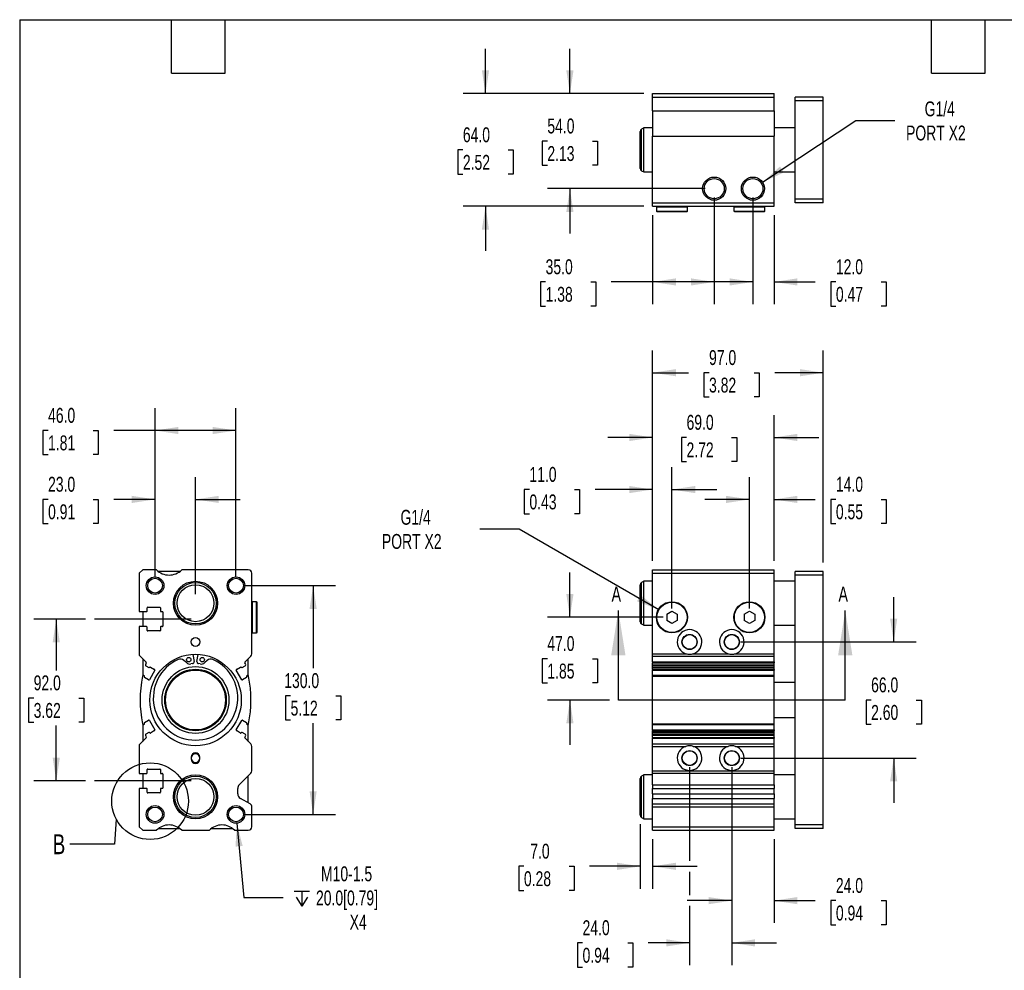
# Model space of a CAD drawing. Header units: millimetres. Extents: x 25 to 1092, y 25 to 838.
# Tile 2 of 5: x 25 to 585, y 298 to 838. Entities that reach past the tile are written whole.
import ezdxf

# ---------------------------------------------------------------- set-up
doc = ezdxf.new("R2010")
doc.units = ezdxf.units.MM
doc.header["$LTSCALE"] = 4
doc.linetypes.add('SLD-Center', pattern=[19.05, 15.24, -1.27, 1.27, -1.27])
doc.linetypes.add('SLD-Solid', pattern=[0])
doc.layers.add('CENTER', color=40, linetype='SLD-Center')
doc.layers.add('DIMENSIONS', color=140, linetype='SLD-Solid', lineweight=25)
doc.layers.add('TEXT', color=140, linetype='SLD-Solid', lineweight=25)
doc.styles.add('SLDTEXTSTYLE0', font='TXT', dxfattribs={"width": 0.7})
doc.dimstyles.new('SLDDIMSTYLE0', dxfattribs={"dimtxt": 8.632031, "dimasz": 13.208, "dimexe": 0, "dimexo": 0.0625, "dimgap": 2.158008, "dimtad": 0, "dimtih": 1, "dimtoh": 1, "dimrnd": 1e-09, "dimzin": 4, "dimdsep": 46, "dimtxsty": 'SLDTEXTSTYLE0', "dimsah": 1, "dimcen": 0.09, "dimadec": 0, "dimazin": 1, "dimtfac": 1, "dimtmove": 0, "dimatfit": 0, "dimfxl": 0, "dimfrac": 2, "dimtolj": 1, "dimtzin": 12, "dimarcsym": 0})
doc.dimstyles.new('SLDDIMSTYLE1', dxfattribs={"dimtxt": 8.632031, "dimasz": 13.208, "dimexe": 0, "dimexo": 0.0625, "dimgap": 2.158008, "dimtad": 0, "dimtih": 1, "dimtoh": 1, "dimrnd": 1e-09, "dimzin": 12, "dimdsep": 46, "dimtxsty": 'SLDTEXTSTYLE0', "dimsah": 1, "dimcen": 0, "dimadec": 0, "dimazin": 3, "dimtfac": 1, "dimtofl": 0, "dimtmove": 0, "dimatfit": 3, "dimfxl": 0, "dimfrac": 2, "dimtolj": 1, "dimtzin": 12, "dimarcsym": 0})
doc.dimstyles.new('SLDDIMSTYLE2', dxfattribs={"dimtxt": 8.632031, "dimasz": 13.208, "dimexe": 0, "dimexo": 0.0625, "dimgap": 2.158008, "dimtad": 0, "dimtih": 1, "dimtoh": 1, "dimrnd": 1e-09, "dimzin": 4, "dimdsep": 46, "dimtxsty": 'SLDTEXTSTYLE0', "dimsah": 1, "dimcen": 0.09, "dimadec": 0, "dimazin": 1, "dimtfac": 1, "dimtofl": 0, "dimtmove": 0, "dimatfit": 3, "dimfxl": 0, "dimfrac": 2, "dimtolj": 1, "dimtzin": 12, "dimarcsym": 0})
doc.dimstyles.new('SLDDIMSTYLE4', dxfattribs={"dimtxt": 0.18, "dimasz": 13.208, "dimexe": 0, "dimexo": 0.0625, "dimgap": 0, "dimtad": 0, "dimtih": 1, "dimtoh": 1, "dimdec": 0, "dimrnd": 1e-09, "dimzin": 0, "dimdsep": 46, "dimtxsty": 'Standard', "dimblk1": 'NONE', "dimblk2": 'NONE', "dimsah": 1, "dimcen": 0.09, "dimadec": 0, "dimazin": 0, "dimtfac": 13.208, "dimtdec": 0, "dimtofl": 0, "dimtmove": 0, "dimatfit": 3, "dimldrblk": 'NONE', "dimfxl": 0, "dimfrac": 2, "dimtolj": 1, "dimtzin": 0, "dimarcsym": 0})

# ---------------------------------------------------------------- blocks, each defined once
blk = doc.blocks.new('_D')
at = {"layer": 'DIMENSIONS'}
for p, q in [((338.1, 498.59), (338.1, 523.99)), ((391.02, 498.59), (325.4, 498.59)), ((325.27, 475.09), (322.37, 475.09)), ((322.37, 475.09), (322.37, 461.38)), ((350.92, 475.09), (353.82, 475.09)), ((353.82, 475.09), (353.82, 461.38)), ((322.37, 461.38), (325.27, 461.38)), ((353.82, 461.38), (350.92, 461.38)), ((360.54, 451.59), (325.4, 451.59)), ((338.1, 451.59), (338.1, 426.19))]:
    blk.add_line(p, q, dxfattribs=at)
for points in [[(338.1, 498.59), (340.13, 511.8), (336.06, 511.8)], [(338.1, 451.59), (336.06, 438.39), (340.13, 438.39)]]:
    blk.add_solid(points, dxfattribs=at)
at = {"layer": 'DIMENSIONS', "char_height": 8.467, "attachment_point": 1, "style": 'SLDTEXTSTYLE0'}
for s, insert in [('47.0', (325.27, 487.94)), ('1.85', (325.27, 472.29))]:
    blk.add_mtext(s, dxfattribs=dict(at, insert=insert))
blk = doc.blocks.new('_D_1')
at = {"layer": 'DIMENSIONS'}
for p, q in [((309.22, 548.75), (286.99, 548.75)), ((388.69, 502.87), (309.22, 548.75))]:
    blk.add_line(p, q, dxfattribs=at)
blk.add_solid([(388.69, 502.87), (378.27, 511.23), (376.24, 507.71)], dxfattribs=at)
at = {"layer": 'DIMENSIONS', "char_height": 8.467, "attachment_point": 1, "style": 'SLDTEXTSTYLE0'}
for s, insert in [('G1/4', (241.83, 559.67)), ('PORT X2', (231.25, 545.95))]:
    blk.add_mtext(s, dxfattribs=dict(at, insert=insert))
blk = doc.blocks.new('_D_2')
at = {"layer": 'DIMENSIONS'}
for p, q in [((385.1, 530.67), (385.1, 583.9)), ((396.1, 503.67), (396.1, 583.9)), ((315.08, 571.2), (312.18, 571.2)), ((312.18, 571.2), (312.18, 557.48)), ((340.73, 571.2), (343.63, 571.2)), ((343.63, 571.2), (343.63, 557.48)), ((385.1, 571.2), (352.43, 571.2)), ((396.1, 571.2), (421.5, 571.2)), ((312.18, 557.48), (315.08, 557.48)), ((343.63, 557.48), (340.73, 557.48))]:
    blk.add_line(p, q, dxfattribs=at)
for points in [[(385.1, 571.2), (371.89, 573.23), (371.89, 569.17)], [(396.1, 571.2), (409.3, 569.17), (409.3, 573.23)]]:
    blk.add_solid(points, dxfattribs=at)
at = {"layer": 'DIMENSIONS', "char_height": 8.467, "attachment_point": 1, "style": 'SLDTEXTSTYLE0'}
for s, insert in [('11.0', (315.08, 584.05)), ('0.43', (315.08, 568.4))]:
    blk.add_mtext(s, dxfattribs=dict(at, insert=insert))
blk = doc.blocks.new('_D_3')
at = {"layer": 'DIMENSIONS'}
for p, q in [((440.1, 503.67), (440.1, 578.29)), ((454.1, 530.67), (454.1, 578.29)), ((440.1, 565.59), (414.7, 565.59)), ((454.1, 565.59), (477.56, 565.59)), ((489.26, 565.59), (486.36, 565.59)), ((486.36, 565.59), (486.36, 551.88)), ((514.91, 565.59), (517.81, 565.59)), ((517.81, 565.59), (517.81, 551.88)), ((486.36, 551.88), (489.26, 551.88)), ((517.81, 551.88), (514.91, 551.88))]:
    blk.add_line(p, q, dxfattribs=at)
for points in [[(440.1, 565.59), (426.89, 567.63), (426.89, 563.56)], [(454.1, 565.59), (467.3, 563.56), (467.3, 567.63)]]:
    blk.add_solid(points, dxfattribs=at)
at = {"layer": 'DIMENSIONS', "char_height": 8.467, "attachment_point": 1, "style": 'SLDTEXTSTYLE0'}
for s, insert in [('14.0', (489.26, 578.44)), ('0.55', (489.26, 562.79))]:
    blk.add_mtext(s, dxfattribs=dict(at, insert=insert))
blk = doc.blocks.new('_D_4')
at = {"layer": 'DIMENSIONS'}
for p, q in [((385.1, 530.67), (385.1, 613.5)), ((454.1, 530.67), (454.1, 613.5)), ((385.1, 600.8), (359.7, 600.8)), ((404.37, 600.8), (401.47, 600.8)), ((401.47, 600.8), (401.47, 587.08)), ((430.02, 600.8), (432.92, 600.8)), ((432.92, 600.8), (432.92, 587.08)), ((454.1, 600.8), (479.5, 600.8)), ((401.47, 587.08), (404.37, 587.08)), ((432.92, 587.08), (430.02, 587.08))]:
    blk.add_line(p, q, dxfattribs=at)
for points in [[(385.1, 600.8), (371.89, 602.83), (371.89, 598.77)], [(454.1, 600.8), (467.3, 598.77), (467.3, 602.83)]]:
    blk.add_solid(points, dxfattribs=at)
at = {"layer": 'DIMENSIONS', "char_height": 8.467, "attachment_point": 1, "style": 'SLDTEXTSTYLE0'}
for s, insert in [('69.0', (404.37, 613.65)), ('2.72', (404.37, 597.99))]:
    blk.add_mtext(s, dxfattribs=dict(at, insert=insert))
blk = doc.blocks.new('_D_5')
at = {"layer": 'DIMENSIONS'}
for p, q in [((385.1, 530.67), (385.1, 650.29)), ((482.1, 529.67), (482.1, 650.29)), ((385.1, 637.59), (405.48, 637.59)), ((417.17, 637.59), (414.27, 637.59)), ((414.27, 637.59), (414.27, 623.88)), ((442.82, 637.59), (445.72, 637.59)), ((445.72, 637.59), (445.72, 623.88)), ((482.1, 637.59), (454.52, 637.59)), ((414.27, 623.88), (417.17, 623.88)), ((445.72, 623.88), (442.82, 623.88))]:
    blk.add_line(p, q, dxfattribs=at)
for points in [[(385.1, 637.59), (398.3, 635.56), (398.3, 639.63)], [(482.1, 637.59), (468.89, 639.63), (468.89, 635.56)]]:
    blk.add_solid(points, dxfattribs=at)
at = {"layer": 'DIMENSIONS', "char_height": 8.467, "attachment_point": 1, "style": 'SLDTEXTSTYLE0'}
for s, insert in [('97.0', (417.17, 650.44)), ('3.82', (417.17, 634.79))]:
    blk.add_mtext(s, dxfattribs=dict(at, insert=insert))
blk = doc.blocks.new('_D_6')
at = {"layer": 'DIMENSIONS'}
for p, q in [((522.1, 484.59), (522.1, 509.99)), ((435.18, 484.59), (534.8, 484.59)), ((509.27, 451.59), (506.37, 451.59)), ((506.37, 451.59), (506.37, 437.88)), ((534.92, 451.59), (537.82, 451.59)), ((537.82, 451.59), (537.82, 437.88)), ((506.37, 437.88), (509.27, 437.88)), ((537.82, 437.88), (534.92, 437.88)), ((435.18, 418.59), (534.8, 418.59)), ((522.1, 418.59), (522.1, 393.19))]:
    blk.add_line(p, q, dxfattribs=at)
for points in [[(522.1, 484.59), (524.13, 497.8), (520.06, 497.8)], [(522.1, 418.59), (520.06, 405.39), (524.13, 405.39)]]:
    blk.add_solid(points, dxfattribs=at)
at = {"layer": 'DIMENSIONS', "char_height": 8.467, "attachment_point": 1, "style": 'SLDTEXTSTYLE0'}
for s, insert in [('66.0', (509.27, 464.44)), ('2.60', (509.27, 448.79))]:
    blk.add_mtext(s, dxfattribs=dict(at, insert=insert))
blk = doc.blocks.new('_D_7')
at = {"layer": 'DIMENSIONS'}
for p, q in [((378.1, 381.04), (378.1, 344.39)), ((385.1, 372.51), (385.1, 344.39)), ((311.96, 357.09), (309.06, 357.09)), ((309.06, 357.09), (309.06, 343.37)), ((337.61, 357.09), (340.51, 357.09)), ((340.51, 357.09), (340.51, 343.37)), ((378.1, 357.09), (349.31, 357.09)), ((385.1, 357.09), (410.5, 357.09)), ((309.06, 343.37), (311.96, 343.37)), ((340.51, 343.37), (337.61, 343.37))]:
    blk.add_line(p, q, dxfattribs=at)
for points in [[(378.1, 357.09), (364.89, 359.13), (364.89, 355.06)], [(385.1, 357.09), (398.3, 355.06), (398.3, 359.13)]]:
    blk.add_solid(points, dxfattribs=at)
at = {"layer": 'DIMENSIONS', "char_height": 8.467, "attachment_point": 1, "style": 'SLDTEXTSTYLE0'}
for s, insert in [('7.0', (315.55, 369.94)), ('0.28', (311.96, 354.29))]:
    blk.add_mtext(s, dxfattribs=dict(at, insert=insert))
blk = doc.blocks.new('_D_8')
at = {"layer": 'DIMENSIONS'}
for p, q in [((406.1, 413.51), (406.1, 360.14)), ((430.1, 413.51), (430.1, 300.89)), ((406.1, 354.05), (406.1, 340.64)), ((406.1, 334.55), (406.1, 300.89)), ((345.28, 313.59), (342.38, 313.59)), ((342.38, 313.59), (342.38, 299.88)), ((370.93, 313.59), (373.83, 313.59)), ((373.83, 313.59), (373.83, 299.88)), ((406.1, 313.59), (382.63, 313.59)), ((430.1, 313.59), (455.5, 313.59)), ((342.38, 299.88), (345.28, 299.88)), ((373.83, 299.88), (370.93, 299.88))]:
    blk.add_line(p, q, dxfattribs=at)
for points in [[(406.1, 313.59), (392.89, 315.63), (392.89, 311.56)], [(430.1, 313.59), (443.3, 311.56), (443.3, 315.63)]]:
    blk.add_solid(points, dxfattribs=at)
at = {"layer": 'DIMENSIONS', "char_height": 8.467, "attachment_point": 1, "style": 'SLDTEXTSTYLE0'}
for s, insert in [('24.0', (345.28, 326.44)), ('0.94', (345.28, 310.79))]:
    blk.add_mtext(s, dxfattribs=dict(at, insert=insert))
blk = doc.blocks.new('_D_9')
at = {"layer": 'DIMENSIONS'}
for p, q in [((430.1, 413.51), (430.1, 324.89)), ((454.1, 372.51), (454.1, 324.89)), ((430.1, 337.59), (404.7, 337.59)), ((454.1, 337.59), (477.56, 337.59)), ((489.26, 337.59), (486.36, 337.59)), ((486.36, 337.59), (486.36, 323.88)), ((514.91, 337.59), (517.81, 337.59)), ((517.81, 337.59), (517.81, 323.88)), ((486.36, 323.88), (489.26, 323.88)), ((517.81, 323.88), (514.91, 323.88))]:
    blk.add_line(p, q, dxfattribs=at)
for points in [[(430.1, 337.59), (416.89, 339.63), (416.89, 335.56)], [(454.1, 337.59), (467.3, 335.56), (467.3, 339.63)]]:
    blk.add_solid(points, dxfattribs=at)
at = {"layer": 'DIMENSIONS', "char_height": 8.467, "attachment_point": 1, "style": 'SLDTEXTSTYLE0'}
for s, insert in [('24.0', (489.26, 350.44)), ('0.94', (489.26, 334.79))]:
    blk.add_mtext(s, dxfattribs=dict(at, insert=insert))
blk = doc.blocks.new('_D_19')
at = {"layer": 'DIMENSIONS'}
for p, q in [((420.1, 737.1), (420.1, 676.48)), ((385.1, 727.1), (385.1, 676.48)), ((324.28, 689.18), (321.38, 689.18)), ((321.38, 689.18), (321.38, 675.46)), ((349.93, 689.18), (352.83, 689.18)), ((352.83, 689.18), (352.83, 675.46)), ((385.1, 689.18), (361.63, 689.18)), ((420.1, 689.18), (385.1, 689.18)), ((321.38, 675.46), (324.28, 675.46)), ((352.83, 675.46), (349.93, 675.46))]:
    blk.add_line(p, q, dxfattribs=at)
for points in [[(385.1, 689.18), (398.3, 687.15), (398.3, 691.21)], [(420.1, 689.18), (406.89, 691.21), (406.89, 687.15)]]:
    blk.add_solid(points, dxfattribs=at)
at = {"layer": 'DIMENSIONS', "char_height": 8.467, "attachment_point": 1, "style": 'SLDTEXTSTYLE0'}
for s, insert in [('35.0', (324.28, 702.03)), ('1.38', (324.28, 686.38))]:
    blk.add_mtext(s, dxfattribs=dict(at, insert=insert))
blk = doc.blocks.new('_D_20')
at = {"layer": 'DIMENSIONS'}
for p, q in [((442.1, 737.1), (442.1, 676.48)), ((454.1, 727.1), (454.1, 676.48)), ((442.1, 689.18), (416.7, 689.18)), ((454.1, 689.18), (477.56, 689.18)), ((489.26, 689.18), (486.36, 689.18)), ((486.36, 689.18), (486.36, 675.46)), ((514.91, 689.18), (517.81, 689.18)), ((517.81, 689.18), (517.81, 675.46)), ((486.36, 675.46), (489.26, 675.46)), ((517.81, 675.46), (514.91, 675.46))]:
    blk.add_line(p, q, dxfattribs=at)
for points in [[(442.1, 689.18), (428.89, 691.21), (428.89, 687.15)], [(454.1, 689.18), (467.3, 687.15), (467.3, 691.21)]]:
    blk.add_solid(points, dxfattribs=at)
at = {"layer": 'DIMENSIONS', "char_height": 8.467, "attachment_point": 1, "style": 'SLDTEXTSTYLE0'}
for s, insert in [('12.0', (489.26, 702.03)), ('0.47', (489.26, 686.38))]:
    blk.add_mtext(s, dxfattribs=dict(at, insert=insert))
blk = doc.blocks.new('_D_21')
at = {"layer": 'DIMENSIONS'}
for p, q in [((338.1, 796.18), (338.1, 821.58)), ((380.02, 796.18), (325.4, 796.18)), ((325.27, 769.18), (322.37, 769.18)), ((322.37, 769.18), (322.37, 755.46)), ((350.92, 769.18), (353.82, 769.18)), ((353.82, 769.18), (353.82, 755.46)), ((322.37, 755.46), (325.27, 755.46)), ((353.82, 755.46), (350.92, 755.46)), ((415.02, 742.18), (325.4, 742.18)), ((338.1, 742.18), (338.1, 716.78))]:
    blk.add_line(p, q, dxfattribs=at)
for points in [[(338.1, 796.18), (340.13, 809.39), (336.06, 809.39)], [(338.1, 742.18), (336.06, 728.97), (340.13, 728.97)]]:
    blk.add_solid(points, dxfattribs=at)
at = {"layer": 'DIMENSIONS', "char_height": 8.467, "attachment_point": 1, "style": 'SLDTEXTSTYLE0'}
for s, insert in [('54.0', (325.27, 782.03)), ('2.13', (325.27, 766.38))]:
    blk.add_mtext(s, dxfattribs=dict(at, insert=insert))
blk = doc.blocks.new('_D_22')
at = {"layer": 'DIMENSIONS'}
for p, q in [((290.1, 796.18), (290.1, 821.58)), ((380.02, 796.18), (277.4, 796.18)), ((277.27, 764.18), (274.37, 764.18)), ((274.37, 764.18), (274.37, 750.46)), ((302.92, 764.18), (305.82, 764.18)), ((305.82, 764.18), (305.82, 750.46)), ((274.37, 750.46), (277.27, 750.46)), ((305.82, 750.46), (302.92, 750.46)), ((380.02, 732.18), (277.4, 732.18)), ((290.1, 732.18), (290.1, 706.78))]:
    blk.add_line(p, q, dxfattribs=at)
for points in [[(290.1, 796.18), (292.13, 809.39), (288.06, 809.39)], [(290.1, 732.18), (288.06, 718.97), (292.13, 718.97)]]:
    blk.add_solid(points, dxfattribs=at)
at = {"layer": 'DIMENSIONS', "char_height": 8.467, "attachment_point": 1, "style": 'SLDTEXTSTYLE0'}
for s, insert in [('64.0', (277.27, 777.03)), ('2.52', (277.27, 761.38))]:
    blk.add_mtext(s, dxfattribs=dict(at, insert=insert))
blk = doc.blocks.new('_D_23')
at = {"layer": 'DIMENSIONS'}
for p, q in [((447.58, 745.81), (500.55, 780.85)), ((500.55, 780.85), (522.78, 780.85))]:
    blk.add_line(p, q, dxfattribs=at)
blk.add_solid([(447.58, 745.81), (459.72, 751.4), (457.48, 754.79)], dxfattribs=at)
at = {"layer": 'DIMENSIONS', "char_height": 8.467, "attachment_point": 1, "style": 'SLDTEXTSTYLE0'}
for s, insert in [('G1/4', (539.7, 791.77)), ('PORT X2', (529.13, 778.05))]:
    blk.add_mtext(s, dxfattribs=dict(at, insert=insert))
blk = doc.blocks.new('_D_24')
at = {"layer": 'DIMENSIONS'}
for p, q in [((62.85, 497.59), (33.48, 497.59)), ((46.18, 497.59), (46.18, 468.39)), ((33.35, 452.74), (30.45, 452.74)), ((30.45, 452.74), (30.45, 439.02)), ((59, 452.74), (61.9, 452.74)), ((61.9, 452.74), (61.9, 439.02)), ((30.45, 439.02), (33.35, 439.02)), ((46.18, 405.59), (46.18, 437.09)), ((61.9, 439.02), (59, 439.02)), ((62.85, 405.59), (33.48, 405.59))]:
    blk.add_line(p, q, dxfattribs=at)
for points in [[(46.18, 497.59), (44.14, 484.39), (48.21, 484.39)], [(46.18, 405.59), (48.21, 418.8), (44.14, 418.8)]]:
    blk.add_solid(points, dxfattribs=at)
at = {"layer": 'DIMENSIONS', "char_height": 8.467, "attachment_point": 1, "style": 'SLDTEXTSTYLE0'}
for s, insert in [('92.0', (33.35, 465.58)), ('3.62', (33.35, 449.93))]:
    blk.add_mtext(s, dxfattribs=dict(at, insert=insert))
blk = doc.blocks.new('_D_25')
at = {"layer": 'DIMENSIONS'}
for p, q in [((102.33, 521.67), (102.33, 578.29)), ((125.33, 511.67), (125.33, 578.29)), ((41.52, 565.59), (38.62, 565.59)), ((38.62, 565.59), (38.62, 551.88)), ((67.17, 565.59), (70.07, 565.59)), ((70.07, 565.59), (70.07, 551.88)), ((102.33, 565.59), (78.87, 565.59)), ((125.33, 565.59), (150.73, 565.59)), ((38.62, 551.88), (41.52, 551.88)), ((70.07, 551.88), (67.17, 551.88))]:
    blk.add_line(p, q, dxfattribs=at)
for points in [[(102.33, 565.59), (89.13, 567.63), (89.13, 563.56)], [(125.33, 565.59), (138.54, 563.56), (138.54, 567.63)]]:
    blk.add_solid(points, dxfattribs=at)
at = {"layer": 'DIMENSIONS', "char_height": 8.467, "attachment_point": 1, "style": 'SLDTEXTSTYLE0'}
for s, insert in [('23.0', (41.52, 578.44)), ('0.91', (41.52, 562.79))]:
    blk.add_mtext(s, dxfattribs=dict(at, insert=insert))
blk = doc.blocks.new('_D_26')
at = {"layer": 'DIMENSIONS'}
for p, q in [((102.33, 521.67), (102.33, 617.45)), ((148.33, 521.67), (148.33, 617.45)), ((41.52, 604.75), (38.62, 604.75)), ((38.62, 604.75), (38.62, 591.03)), ((67.17, 604.75), (70.07, 604.75)), ((70.07, 604.75), (70.07, 591.03)), ((102.33, 604.75), (78.87, 604.75)), ((148.33, 604.75), (102.33, 604.75)), ((38.62, 591.03), (41.52, 591.03)), ((70.07, 591.03), (67.17, 591.03))]:
    blk.add_line(p, q, dxfattribs=at)
for points in [[(102.33, 604.75), (115.54, 602.72), (115.54, 606.78)], [(148.33, 604.75), (135.13, 606.78), (135.13, 602.72)]]:
    blk.add_solid(points, dxfattribs=at)
at = {"layer": 'DIMENSIONS', "char_height": 8.467, "attachment_point": 1, "style": 'SLDTEXTSTYLE0'}
for s, insert in [('46.0', (41.52, 617.6)), ('1.81', (41.52, 601.94))]:
    blk.add_mtext(s, dxfattribs=dict(at, insert=insert))
blk = doc.blocks.new('_D_27')
at = {"layer": 'DIMENSIONS'}
for p, q in [((153.41, 516.59), (204.86, 516.59)), ((192.16, 516.59), (192.16, 469.67)), ((179.34, 454.02), (176.44, 454.02)), ((176.44, 454.02), (176.44, 440.3)), ((204.99, 454.02), (207.89, 454.02)), ((207.89, 454.02), (207.89, 440.3)), ((176.44, 440.3), (179.34, 440.3)), ((192.16, 386.59), (192.16, 438.36)), ((207.89, 440.3), (204.99, 440.3)), ((153.41, 386.59), (204.86, 386.59))]:
    blk.add_line(p, q, dxfattribs=at)
for points in [[(192.16, 516.59), (190.13, 503.39), (194.19, 503.39)], [(192.16, 386.59), (194.19, 399.8), (190.13, 399.8)]]:
    blk.add_solid(points, dxfattribs=at)
at = {"layer": 'DIMENSIONS', "char_height": 8.467, "attachment_point": 1, "style": 'SLDTEXTSTYLE0'}
for s, insert in [('130.0', (175.75, 466.86)), ('5.12', (179.34, 451.21))]:
    blk.add_mtext(s, dxfattribs=dict(at, insert=insert))
blk = doc.blocks.new('SW_SYMBOL_HOLE_DEPTH')
at = {"layer": 'DIMENSIONS', "color": 0}
for p, q in [((0, 3500), (3200, 3500)), ((400, 2220), (1600, 300)), ((1600, 3500), (1600, 300)), ((2800, 2220), (1600, 300))]:
    blk.add_line(p, q, dxfattribs=at)
blk = doc.blocks.new('_D_28')
at = {"layer": 'DIMENSIONS'}
for p, q in [((148.81, 381.62), (152.87, 339.3)), ((152.87, 339.3), (175.1, 339.3))]:
    blk.add_line(p, q, dxfattribs=at)
blk.add_solid([(148.81, 381.62), (148.05, 368.28), (152.1, 368.66)], dxfattribs=at)
at = {"layer": 'DIMENSIONS', "xscale": 0.002688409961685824, "yscale": 0.002688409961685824, "zscale": 0.002688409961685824}
blk.add_blockref('SW_SYMBOL_HOLE_DEPTH', (181.45, 333.59), dxfattribs=at)
at = {"layer": 'DIMENSIONS', "char_height": 8.467, "attachment_point": 1, "style": 'SLDTEXTSTYLE0'}
for s, insert in [('M10-1.5', (196.64, 357.07)), ('20.0[0.79]', (193.79, 343.36)), ('X4', (212.93, 329.64))]:
    blk.add_mtext(s, dxfattribs=dict(at, insert=insert))
blk = doc.blocks.new('_None')

msp = doc.modelspace()

# ---------------------------------------------------------------- linework, layer by layer
for p, q in [((385.096, 796.181), (454.096, 796.181)), ((385.096, 794.181), (385.096, 796.181)), ((454.096, 794.181), (454.096, 796.181)), ((385.096, 794.181), (454.096, 794.181)), ((385.096, 786.322), (385.096, 794.181)), ((454.096, 786.322), (454.096, 794.181)), ((482.096, 794.181), (466.096, 794.181)), ((466.096, 792.181), (466.096, 794.181)), ((482.096, 792.181), (466.096, 792.181)), ((466.096, 736.181), (466.096, 792.181)), ((482.096, 792.181), (482.096, 794.181)), ((482.096, 736.181), (482.096, 792.181)), ((385.096, 786.322), (454.096, 786.322)), ((385.096, 786.322), (385.096, 772.04)), ((454.096, 786.322), (454.096, 772.04)), ((378.096, 753.701), (378.096, 774.66)), ((380.096, 776.681), (378.846, 775.959)), ((378.846, 752.402), (378.846, 775.959)), ((385.096, 776.681), (380.096, 776.681)), ((380.096, 751.681), (380.096, 776.681)), ((466.096, 776.681), (454.096, 776.681)), ((385.096, 772.04), (454.096, 772.04)), ((385.096, 734.181), (385.096, 772.04)), ((454.096, 734.181), (454.096, 772.04)), ((378.846, 752.402), (380.096, 751.681)), ((380.096, 751.681), (385.096, 751.681)), ((454.096, 751.681), (466.096, 751.681)), ((385.096, 734.181), (454.096, 734.181)), ((385.096, 732.181), (385.096, 734.181)), ((454.096, 732.181), (454.096, 734.181)), ((482.096, 736.181), (466.096, 736.181)), ((466.096, 734.181), (466.096, 736.181)), ((482.096, 734.181), (466.096, 734.181)), ((482.096, 734.181), (482.096, 736.181)), ((385.096, 732.181), (454.096, 732.181)), ((387.546, 732.181), (387.246, 731.881)), ((387.246, 731.881), (387.246, 729.481)), ((387.246, 731.881), (404.946, 731.881)), ((387.246, 729.481), (387.546, 729.181)), ((387.246, 729.481), (404.946, 729.481)), ((387.546, 729.181), (404.646, 729.181)), ((404.946, 731.881), (404.646, 732.181)), ((404.646, 729.181), (404.946, 729.481)), ((404.946, 729.481), (404.946, 731.881)), ((431.546, 732.181), (431.246, 731.881)), ((431.246, 731.881), (431.246, 729.481)), ((431.246, 731.881), (448.946, 731.881)), ((431.246, 729.481), (431.546, 729.181)), ((431.246, 729.481), (448.946, 729.481)), ((431.546, 729.181), (448.646, 729.181)), ((448.946, 731.881), (448.646, 732.181)), ((448.646, 729.181), (448.946, 729.481)), ((448.946, 729.481), (448.946, 731.881)), ((95.334, 525.595), (93.334, 523.595)), ((93.334, 523.595), (93.334, 501.845)), ((103.193, 525.595), (95.334, 525.595)), ((116.334, 524.595), (104.335, 524.595)), ((155.334, 525.595), (117.475, 525.595)), ((157.334, 477.923), (157.334, 523.595)), ((385.096, 525.595), (454.096, 525.595)), ((385.096, 523.595), (385.096, 525.595)), ((385.096, 523.595), (454.096, 523.595)), ((385.096, 477.923), (385.096, 523.595)), ((454.096, 523.595), (454.096, 525.595)), ((454.096, 477.923), (454.096, 523.595)), ((482.096, 524.595), (466.096, 524.595)), ((466.096, 522.595), (466.096, 524.595)), ((482.096, 522.595), (466.096, 522.595)), ((466.096, 380.595), (466.096, 522.595)), ((482.096, 522.595), (482.096, 524.595)), ((482.096, 380.595), (482.096, 522.595)), ((378.096, 506.595), (378.096, 517.074)), ((380.096, 519.095), (378.846, 518.373)), ((378.846, 506.595), (378.846, 518.373)), ((385.096, 519.095), (380.096, 519.095)), ((380.096, 506.595), (380.096, 519.095)), ((466.096, 519.095), (454.096, 519.095)), ((97.834, 502.145), (97.834, 504.045)), ((98.134, 504.345), (105.034, 504.345)), ((105.334, 504.045), (105.334, 502.145)), ((157.634, 507.445), (157.334, 507.145)), ((160.034, 507.445), (157.634, 507.445)), ((157.634, 498.595), (157.634, 507.445)), ((160.334, 507.145), (160.034, 507.445)), ((160.034, 498.595), (160.034, 507.445)), ((160.334, 498.595), (160.334, 507.145)), ((378.096, 496.115), (378.096, 506.595)), ((378.846, 494.816), (378.846, 506.595)), ((380.096, 494.095), (380.096, 506.595)), ((93.334, 501.845), (97.534, 501.845)), ((95.334, 501.845), (95.334, 493.345)), ((105.634, 501.845), (106.534, 501.845)), ((106.834, 501.545), (106.834, 493.645)), ((157.634, 489.745), (157.634, 498.595)), ((160.034, 489.745), (160.034, 498.595)), ((160.334, 490.045), (160.334, 498.595)), ((393.096, 500.327), (396.096, 502.059)), ((393.096, 500.327), (393.096, 496.863)), ((396.096, 502.059), (399.096, 500.327)), ((399.096, 500.327), (399.096, 496.863)), ((437.096, 500.327), (440.096, 502.059)), ((437.096, 500.327), (437.096, 496.863)), ((440.096, 502.059), (443.096, 500.327)), ((443.096, 500.327), (443.096, 496.863)), ((93.334, 493.345), (93.334, 477.095)), ((97.534, 493.345), (93.334, 493.345)), ((97.834, 491.145), (97.834, 493.045)), ((105.334, 493.045), (105.334, 491.145)), ((106.534, 493.345), (105.634, 493.345)), ((378.846, 494.816), (380.096, 494.095)), ((380.096, 494.095), (385.096, 494.095)), ((396.096, 495.13), (393.096, 496.863)), ((399.096, 496.863), (396.096, 495.13)), ((440.096, 495.13), (437.096, 496.863)), ((443.096, 496.863), (440.096, 495.13)), ((454.096, 494.095), (466.096, 494.095)), ((105.034, 490.845), (98.134, 490.845)), ((157.334, 490.045), (157.634, 489.745)), ((157.634, 489.745), (160.034, 489.745)), ((160.034, 489.745), (160.334, 490.045)), ((93.334, 477.095), (97.103, 473.326)), ((123.823, 477.551), (124.508, 473.411)), ((126.16, 473.411), (126.845, 477.551)), ((153.566, 473.326), (156.748, 476.509)), ((385.096, 476.509), (385.096, 477.923)), ((385.096, 477.923), (403.977, 477.923)), ((385.096, 476.509), (454.096, 476.509)), ((385.096, 473.326), (385.096, 476.509)), ((408.215, 477.923), (427.977, 477.923)), ((432.215, 477.923), (454.096, 477.923)), ((454.096, 476.509), (454.096, 477.923)), ((454.096, 473.326), (454.096, 476.509)), ((95.334, 475.095), (95.334, 465.407)), ((97.061, 471.007), (98.83, 469.986)), ((99.24, 470.096), (99.314, 470.225)), ((99.724, 470.335), (102.105, 468.96)), ((120.139, 472.832), (118.708, 474.142)), ((123.689, 472.262), (122.668, 472.088)), ((128.001, 472.088), (126.979, 472.262)), ((131.96, 474.142), (130.53, 472.832)), ((148.563, 468.96), (150.944, 470.335)), ((151.354, 470.225), (151.429, 470.096)), ((151.839, 469.986), (153.607, 471.007)), ((155.334, 465.407), (155.334, 475.095)), ((385.096, 473.326), (454.096, 473.326)), ((385.096, 473.326), (385.096, 472.817)), ((385.096, 472.817), (454.096, 472.817)), ((385.096, 471.587), (385.096, 472.817)), ((385.096, 471.587), (454.096, 471.587)), ((385.096, 471.007), (385.096, 471.587)), ((385.096, 471.007), (454.096, 471.007)), ((385.096, 469.986), (385.096, 471.007)), ((454.096, 473.326), (454.096, 472.817)), ((454.096, 471.587), (454.096, 472.817)), ((454.096, 471.007), (454.096, 471.587)), ((454.096, 469.986), (454.096, 471.007)), ((96.154, 465.353), (95.932, 465.481)), ((96.189, 464.813), (96.264, 464.943)), ((102.215, 468.551), (99.09, 463.138)), ((151.578, 463.138), (148.453, 468.551)), ((154.405, 464.943), (154.479, 464.813)), ((154.736, 465.481), (154.515, 465.353)), ((385.096, 469.986), (454.096, 469.986)), ((385.096, 469.946), (385.096, 469.986)), ((385.096, 469.946), (454.096, 469.946)), ((385.096, 468.96), (385.096, 469.946)), ((385.096, 468.96), (454.096, 468.96)), ((385.096, 468.96), (385.096, 468.551)), ((385.096, 468.551), (454.096, 468.551)), ((385.096, 465.548), (385.096, 468.551)), ((454.096, 465.548), (385.096, 465.548)), ((385.096, 465.148), (385.096, 465.548)), ((385.096, 465.148), (454.096, 465.148)), ((385.096, 438.042), (385.096, 465.148)), ((454.096, 469.946), (454.096, 469.986)), ((454.096, 468.96), (454.096, 469.946)), ((454.096, 468.96), (454.096, 468.551)), ((454.096, 465.548), (454.096, 468.551)), ((454.096, 465.148), (454.096, 465.548)), ((454.096, 438.042), (454.096, 465.148)), ((98.68, 463.029), (96.299, 464.403)), ((154.37, 464.403), (151.988, 463.029)), ((466.096, 461.595), (454.096, 461.595)), ((95.334, 437.782), (95.334, 428.095)), ((95.932, 437.708), (96.154, 437.836)), ((96.264, 438.246), (96.189, 438.376)), ((96.299, 438.786), (98.68, 440.161)), ((99.09, 440.051), (102.215, 434.639)), ((148.453, 434.639), (151.578, 440.051)), ((151.988, 440.161), (154.37, 438.786)), ((154.479, 438.376), (154.405, 438.246)), ((154.515, 437.836), (154.736, 437.708)), ((155.334, 428.095), (155.334, 437.782)), ((385.096, 438.042), (454.096, 438.042)), ((385.096, 437.642), (385.096, 438.042)), ((385.096, 437.642), (454.096, 437.642)), ((385.096, 434.639), (385.096, 437.642)), ((454.096, 441.595), (466.096, 441.595)), ((454.096, 437.642), (454.096, 438.042)), ((454.096, 434.639), (454.096, 437.642)), ((98.83, 433.203), (97.061, 432.183)), ((99.314, 432.964), (99.24, 433.093)), ((102.105, 434.229), (99.724, 432.854)), ((150.944, 432.854), (148.563, 434.229)), ((151.429, 433.093), (151.354, 432.964)), ((153.607, 432.183), (151.839, 433.203)), ((385.096, 434.639), (454.096, 434.639)), ((385.096, 434.639), (385.096, 434.229)), ((385.096, 434.229), (454.096, 434.229)), ((385.096, 433.243), (385.096, 434.229)), ((454.096, 433.243), (385.096, 433.243)), ((385.096, 433.203), (385.096, 433.243)), ((385.096, 433.203), (454.096, 433.203)), ((385.096, 432.183), (385.096, 433.203)), ((385.096, 432.183), (454.096, 432.183)), ((385.096, 431.603), (385.096, 432.183)), ((385.096, 431.603), (454.096, 431.603)), ((385.096, 430.373), (385.096, 431.603)), ((454.096, 434.639), (454.096, 434.229)), ((454.096, 433.243), (454.096, 434.229)), ((454.096, 433.203), (454.096, 433.243)), ((454.096, 432.183), (454.096, 433.203)), ((454.096, 431.603), (454.096, 432.183)), ((454.096, 430.373), (454.096, 431.603)), ((97.103, 429.863), (93.334, 426.095)), ((93.334, 426.095), (93.334, 409.845)), ((156.748, 426.68), (153.566, 429.863)), ((385.096, 430.373), (454.096, 430.373)), ((385.096, 430.373), (385.096, 429.863)), ((385.096, 429.863), (454.096, 429.863)), ((385.096, 426.68), (385.096, 429.863)), ((385.096, 426.68), (454.096, 426.68)), ((385.096, 425.266), (385.096, 426.68)), ((454.096, 430.373), (454.096, 429.863)), ((454.096, 426.68), (454.096, 429.863)), ((454.096, 425.266), (454.096, 426.68)), ((157.334, 411.423), (157.334, 425.266)), ((385.096, 425.266), (403.977, 425.266)), ((385.096, 411.423), (385.096, 425.266)), ((408.215, 425.266), (427.977, 425.266)), ((432.215, 425.266), (454.096, 425.266)), ((454.096, 411.423), (454.096, 425.266)), ((122.834, 419.095), (122.834, 418.095)), ((127.834, 418.095), (127.834, 419.095)), ((93.334, 409.845), (97.534, 409.845)), ((95.334, 409.845), (95.334, 401.345)), ((97.834, 410.145), (97.834, 412.045)), ((98.134, 412.345), (105.034, 412.345)), ((105.334, 412.045), (105.334, 410.145)), ((105.634, 409.845), (106.534, 409.845)), ((106.834, 409.545), (106.834, 401.645)), ((150.213, 403.473), (156.748, 410.009)), ((155.334, 393.131), (155.334, 408.595)), ((380.096, 409.095), (378.846, 408.373)), ((385.096, 409.095), (380.096, 409.095)), ((380.096, 396.595), (380.096, 409.095)), ((385.096, 411.423), (454.096, 411.423)), ((385.096, 410.009), (385.096, 411.423)), ((385.096, 410.009), (454.096, 410.009)), ((385.096, 403.473), (385.096, 410.009)), ((454.096, 410.009), (454.096, 411.423)), ((454.096, 403.473), (454.096, 410.009)), ((466.096, 409.095), (454.096, 409.095)), ((378.096, 396.595), (378.096, 407.074)), ((378.846, 396.595), (378.846, 408.373)), ((385.096, 403.473), (454.096, 403.473)), ((385.096, 403.473), (385.096, 401.352)), ((454.096, 403.473), (454.096, 401.352)), ((93.334, 401.345), (93.334, 379.595)), ((97.534, 401.345), (93.334, 401.345)), ((97.834, 399.145), (97.834, 401.045)), ((105.034, 398.845), (98.134, 398.845)), ((105.334, 401.045), (105.334, 399.145)), ((106.534, 401.345), (105.634, 401.345)), ((149.334, 398.327), (149.334, 401.352)), ((385.096, 401.352), (454.096, 401.352)), ((385.096, 398.327), (385.096, 401.352)), ((385.096, 398.327), (454.096, 398.327)), ((385.096, 398.327), (385.096, 395.728)), ((454.096, 398.327), (454.096, 401.352)), ((454.096, 398.327), (454.096, 395.728)), ((156.334, 392.554), (150.834, 395.728)), ((378.096, 386.115), (378.096, 396.595)), ((378.846, 384.816), (378.846, 396.595)), ((380.096, 384.095), (380.096, 396.595)), ((385.096, 395.728), (454.096, 395.728)), ((385.096, 392.554), (385.096, 395.728)), ((385.096, 392.554), (454.096, 392.554)), ((385.096, 390.822), (385.096, 392.554)), ((454.096, 392.554), (454.096, 395.728)), ((454.096, 390.822), (454.096, 392.554)), ((157.334, 379.595), (157.334, 390.822)), ((385.096, 390.822), (454.096, 390.822)), ((385.096, 379.595), (385.096, 390.822)), ((454.096, 379.595), (454.096, 390.822)), ((378.846, 384.816), (380.096, 384.095)), ((380.096, 384.095), (385.096, 384.095)), ((454.096, 384.095), (466.096, 384.095)), ((482.096, 380.595), (466.096, 380.595)), ((466.096, 378.595), (466.096, 380.595)), ((482.096, 378.595), (482.096, 380.595)), ((93.334, 379.595), (95.334, 377.595)), ((95.334, 377.595), (103.193, 377.595)), ((104.335, 378.595), (116.334, 378.595)), ((117.475, 377.595), (133.193, 377.595)), ((134.335, 378.595), (146.334, 378.595)), ((147.475, 377.595), (155.334, 377.595)), ((385.096, 379.595), (454.096, 379.595)), ((385.096, 377.595), (385.096, 379.595)), ((385.096, 377.595), (454.096, 377.595)), ((454.096, 377.595), (454.096, 379.595)), ((482.096, 378.595), (466.096, 378.595))]:
    msp.add_line(p, q)
for centre, radius in [((420.096, 742.181), 6.578), ((420.096, 742.181), 5.722), ((442.096, 742.181), 6.578), ((442.096, 742.181), 5.722), ((102.334, 516.595), 5), ((102.334, 516.595), 4.188), ((148.334, 516.595), 5), ((148.334, 516.595), 4.188), ((125.334, 506.595), 12.5), ((125.334, 506.595), 11.778), ((125.334, 506.595), 10.479), ((396.096, 498.595), 8.85), ((396.096, 498.595), 8.55), ((440.096, 498.595), 8.85), ((440.096, 498.595), 8.55), ((125.334, 484.595), 2.5), ((406.096, 484.595), 4.3), ((406.096, 484.595), 4.188), ((430.096, 484.595), 4.3), ((430.096, 484.595), 4.188), ((125.334, 451.595), 26), ((121.5, 474.543), 1.25), ((129.168, 474.543), 1.25), ((125.334, 451.595), 19), ((125.334, 451.595), 17.5), ((125.334, 451.595), 17), ((406.096, 418.595), 4.3), ((406.096, 418.595), 4.188), ((430.096, 418.595), 4.3), ((430.096, 418.595), 4.188), ((125.334, 396.595), 12.5), ((125.334, 396.595), 11.778), ((125.334, 396.595), 10.479), ((102.334, 386.595), 5), ((102.334, 386.595), 4.188), ((148.334, 386.595), 5), ((148.334, 386.595), 4.188)]:
    msp.add_circle(centre, radius)
for centre, radius, start, end in [((379.596, 774.66), 1.5, 120, 180), ((379.596, 753.701), 1.5, 180, 240), ((110.334, 532.595), 10, 224.43051, 315.56949), ((155.334, 523.595), 2, 0, 90), ((379.596, 517.074), 1.5, 120, 180), ((98.134, 504.045), 0.3, 90, 180), ((105.034, 504.045), 0.3, 0, 90), ((97.534, 502.145), 0.3, 270, 0), ((105.634, 502.145), 0.3, 180, 270), ((106.534, 501.545), 0.3, 0, 90), ((97.534, 493.045), 0.3, 0, 90), ((105.634, 493.045), 0.3, 90, 180), ((106.534, 493.645), 0.3, 270, 0), ((379.596, 496.115), 1.5, 180, 240), ((98.134, 491.145), 0.3, 180, 270), ((105.034, 491.145), 0.3, 270, 0), ((406.096, 484.595), 7, 287.62061, 252.37939), ((430.096, 484.595), 7, 287.62061, 252.37939), ((155.334, 477.923), 2, 315, 0), ((97.311, 471.44), 0.5, 162.90943, 240.01836), ((161.83, 451.602), 68, 161.82151, 162.90901), ((96.749, 472.973), 0.5, 341.82617, 45.00003), ((98.98, 470.246), 0.3, 240.01852, 330.01822), ((99.574, 470.075), 0.3, 60.00452, 150.01817), ((125.334, 452.795), 24, 114.33053, 65.66947), ((116.681, 471.93), 3, 47.50128, 114.31542), ((122.164, 475.045), 3, 227.52949, 279.66221), ((123.522, 473.247), 1, 279.66221, 9.39297), ((127.147, 473.247), 1, 170.60703, 260.33779), ((128.504, 475.045), 3, 260.33779, 312.47051), ((133.987, 471.93), 3, 65.68458, 132.49872), ((151.094, 470.075), 0.3, 29.98183, 119.99548), ((151.689, 470.246), 0.3, 209.98178, 299.98148), ((153.919, 472.973), 0.5, 134.99997, 198.17384), ((88.838, 451.602), 68, 17.09099, 18.17849), ((153.357, 471.44), 0.5, 299.98164, 17.09057), ((161.828, 451.595), 68, 168.50346, 191.49654), ((95.682, 465.048), 0.5, 60.03326, 168.46786), ((96.449, 464.663), 0.3, 150.01849, 240.00434), ((96.004, 465.093), 0.3, 330.01841, 60.0331), ((101.955, 468.701), 0.3, 329.997, 60.00448), ((148.713, 468.701), 0.3, 119.99552, 210.003), ((154.664, 465.093), 0.3, 119.9669, 209.98159), ((154.22, 464.663), 0.3, 299.99566, 29.98151), ((154.986, 465.048), 0.5, 11.53214, 119.96674), ((88.84, 451.595), 68, 348.50346, 11.49654), ((98.83, 463.288), 0.3, 240.00451, 329.99698), ((151.838, 463.288), 0.3, 210.00302, 299.99549), ((95.682, 438.142), 0.5, 191.53214, 299.96674), ((96.449, 438.526), 0.3, 119.99566, 209.98151), ((96.004, 438.096), 0.3, 299.9669, 29.98159), ((98.83, 439.901), 0.3, 30.00302, 119.99549), ((151.838, 439.901), 0.3, 60.00451, 149.99698), ((154.664, 438.096), 0.3, 150.01841, 240.0331), ((154.22, 438.526), 0.3, 330.01849, 60.00434), ((154.986, 438.142), 0.5, 240.03326, 348.46786), ((97.311, 431.75), 0.5, 119.98164, 197.09057), ((161.83, 451.587), 68, 197.09099, 198.17849), ((98.98, 432.943), 0.3, 29.98178, 119.98148), ((99.574, 433.114), 0.3, 209.98183, 299.99548), ((101.955, 434.489), 0.3, 299.99552, 30.003), ((148.713, 434.489), 0.3, 149.997, 240.00448), ((151.094, 433.114), 0.3, 240.00452, 330.01817), ((151.689, 432.943), 0.3, 60.01852, 150.01822), ((88.838, 451.587), 68, 341.82151, 342.90901), ((153.357, 431.75), 0.5, 342.90943, 60.01836), ((96.749, 430.217), 0.5, 314.99997, 18.17383), ((153.919, 430.217), 0.5, 161.82617, 225.00003), ((155.334, 425.266), 2, 360, 45), ((125.334, 419.095), 2.5, 0, 180), ((125.334, 418.595), 2.5, 0, 180), ((406.096, 418.595), 7, 107.62061, 72.37939), ((430.096, 418.595), 7, 107.62061, 72.37939), ((125.334, 418.595), 2.5, 180, 0), ((125.334, 418.095), 2.5, 180, 0), ((97.534, 410.145), 0.3, 270, 0), ((98.134, 412.045), 0.3, 90, 180), ((105.034, 412.045), 0.3, 0, 90), ((105.634, 410.145), 0.3, 180, 270), ((106.534, 409.545), 0.3, 0, 90), ((155.334, 411.423), 2, 315, 0), ((152.334, 401.352), 3, 135, 180), ((379.596, 407.074), 1.5, 120, 180), ((97.534, 401.045), 0.3, 0, 90), ((98.134, 399.145), 0.3, 180, 270), ((105.034, 399.145), 0.3, 270, 0), ((105.634, 401.045), 0.3, 90, 180), ((106.534, 401.645), 0.3, 270, 0), ((152.334, 398.327), 3, 180, 240.00333), ((155.334, 390.822), 2, 360, 60.00332), ((379.596, 386.115), 1.5, 180, 240), ((110.334, 370.594), 10, 44.43051, 135.56949), ((140.334, 370.594), 10, 44.43051, 135.56949), ((155.334, 379.595), 2, 270, 0)]:
    msp.add_arc(centre, radius, start, end)
for points in [[(403.977, 477.923), (404.321, 477.814), (404.671, 477.732), (405.378, 477.622), (405.738, 477.594), (406.459, 477.595), (406.816, 477.623), (407.521, 477.732), (407.87, 477.814), (408.215, 477.923)], [(427.977, 477.923), (428.321, 477.814), (428.671, 477.732), (429.378, 477.622), (429.738, 477.594), (430.459, 477.595), (430.816, 477.623), (431.521, 477.732), (431.87, 477.814), (432.215, 477.923)], [(408.215, 425.266), (407.87, 425.376), (407.521, 425.457), (406.813, 425.567), (406.453, 425.595), (405.732, 425.594), (405.375, 425.567), (404.67, 425.457), (404.321, 425.376), (403.977, 425.266)], [(432.215, 425.266), (431.87, 425.376), (431.521, 425.457), (430.813, 425.567), (430.453, 425.595), (429.732, 425.594), (429.375, 425.567), (428.67, 425.457), (428.321, 425.376), (427.977, 425.266)]]:
    msp.add_open_spline(points, degree=3, knots=[0, 0, 0, 0, 0.25, 0.25, 0.5, 0.5, 0.75, 0.75, 1, 1, 1, 1])
at = {"layer": 'CENTER'}
for p, q in [((122.934, 497.595), (67.934, 497.595)), ((122.934, 405.595), (67.934, 405.595))]:
    msp.add_line(p, q, dxfattribs=at)
at = {"layer": 'TEXT'}
for p, q in [((25.4, 838.2), (1092.2, 838.2)), ((25.4, 838.2), (25.4, 25.4)), ((111.76, 807.72), (111.76, 838.2)), ((142.24, 807.72), (142.24, 838.2)), ((543.56, 807.72), (543.56, 838.2)), ((574.04, 807.72), (574.04, 838.2)), ((111.76, 807.72), (142.24, 807.72)), ((543.56, 807.72), (574.04, 807.72)), ((494.576, 451.595), (365.616, 451.595))]:
    msp.add_line(p, q, dxfattribs=at)
at = {"layer": 'TEXT', "linetype": 'SLD-Solid'}
for p, q in [((365.616, 451.595), (365.616, 502.395)), ((494.576, 451.595), (494.576, 502.395))]:
    msp.add_line(p, q, dxfattribs=at)
at = {"layer": 'TEXT'}
msp.add_circle((99.503, 394.134), 21.779, dxfattribs=at)
for points in [[(365.616, 502.395), (361.552, 476.995), (369.68, 476.995)], [(494.576, 502.395), (490.512, 476.995), (498.64, 476.995)]]:
    msp.add_solid(points, dxfattribs=at)

# ---------------------------------------------------------------- texts
at = {"layer": 'TEXT', "attachment_point": 1, "style": 'SLDTEXTSTYLE0'}
for s, insert, char_height in [('A', (361.758, 516.106), 8.632), ('A', (490.718, 516.106), 8.632), ('B', (44.247, 375.282), 11.289)]:
    msp.add_mtext(s, dxfattribs=dict(at, insert=insert, char_height=char_height))

# ---------------------------------------------------------------- dimensions: what is measured, and where the dimension line sits
at = {"layer": 'DIMENSIONS'}
for base, p1, p2, angle, dimstyle, picture, middle in [((290.096, 796.181), (385.096, 732.181), (385.096, 796.181), 90, 'SLDDIMSTYLE0', '_D_22', (290.096, 764.181)), ((338.096, 796.181), (420.096, 742.181), (385.096, 796.181), 90, 'SLDDIMSTYLE0', '_D_21', (338.096, 769.181)), ((385.096, 689.181), (420.096, 742.181), (385.096, 732.181), 0, 'SLDDIMSTYLE2', '_D_19', (337.106, 689.181)), ((454.096, 689.181), (442.096, 742.181), (454.096, 732.181), 0, 'SLDDIMSTYLE0', '_D_20', (502.085, 689.181)), ((338.096, 451.595), (396.096, 498.595), (365.616, 451.595), 90, 'SLDDIMSTYLE0', '_D', (338.096, 475.095)), ((192.162, 386.595), (148.334, 516.595), (148.334, 386.595), 90, 'SLDDIMSTYLE2', '_D_27', (192.162, 454.016)), ((522.096, 418.595), (430.096, 484.595), (430.096, 418.595), 90, 'SLDDIMSTYLE0', '_D_6', (522.096, 451.595)), ((46.176, 405.595), (67.934, 497.595), (67.934, 405.595), 90, 'SLDDIMSTYLE2', '_D_24', (46.176, 452.737))]:
    dim = msp.add_linear_dim(base=base, p1=p1, p2=p2, angle=angle, dimstyle=dimstyle, dxfattribs=at)
    dim.commit()
    dim.dimension.update_dxf_attribs({"geometry": picture, "text_midpoint": middle, "dimtype": 160})
for p1, p2, text, picture, middle in [((436.609, 738.551), (447.582, 745.81), 'G1/4\\PPORT X2', '_D_23', (553.82, 780.853)), ((403.5, 494.32), (388.691, 502.87), 'G1/4\\PPORT X2', '_D_1', (255.946, 548.755)), ((147.857, 391.572), (148.812, 381.617), 'M10-1.5\\P{\\fGDT;x}20.0[0.79] \\PX4', '_D_28', (220.381, 339.301))]:
    dim = msp.add_diameter_dim_2p(p1=p1, p2=p2, text=text, dimstyle='SLDDIMSTYLE1', override={"dimpost": '<>'}, dxfattribs=at)
    dim.commit()
    dim.dimension.update_dxf_attribs({"geometry": picture, "text_midpoint": middle, "dimtype": 163})
for base, p1, p2, dimstyle, picture, middle in [((482.096, 637.595), (385.096, 525.595), (482.096, 524.595), 'SLDDIMSTYLE2', '_D_5', (429.997, 637.595)), ((148.334, 604.75), (102.334, 516.595), (148.334, 516.595), 'SLDDIMSTYLE2', '_D_26', (54.345, 604.75)), ((454.096, 600.799), (385.096, 525.595), (454.096, 525.595), 'SLDDIMSTYLE0', '_D_4', (417.196, 600.799)), ((396.096, 571.2), (385.096, 525.595), (396.096, 498.595), 'SLDDIMSTYLE0', '_D_2', (327.909, 571.2)), ((102.334, 565.595), (125.334, 506.595), (102.334, 516.595), 'SLDDIMSTYLE0', '_D_25', (54.345, 565.595)), ((454.096, 565.595), (440.096, 498.595), (454.096, 525.595), 'SLDDIMSTYLE0', '_D_3', (502.085, 565.595)), ((430.096, 313.595), (406.096, 418.595), (430.096, 418.595), 'SLDDIMSTYLE0', '_D_8', (358.106, 313.595)), ((430.096, 337.595), (454.096, 377.595), (430.096, 418.595), 'SLDDIMSTYLE0', '_D_9', (502.085, 337.595)), ((378.096, 357.094), (385.096, 377.595), (378.096, 386.115), 'SLDDIMSTYLE0', '_D_7', (324.789, 357.094))]:
    dim = msp.add_linear_dim(base=base, p1=p1, p2=p2, dimstyle=dimstyle, dxfattribs=at)
    dim.commit()
    dim.dimension.update_dxf_attribs({"geometry": picture, "text_midpoint": middle, "dimtype": 160})

# ---------------------------------------------------------------- leaders
at = {"layer": 'TEXT', "has_arrowhead": 0}
msp.add_leader([(80.322, 383.818), (79.372, 369.647), (53.972, 369.647)], dimstyle='SLDDIMSTYLE4', dxfattribs=at)

doc.saveas('drawing.dxf')
